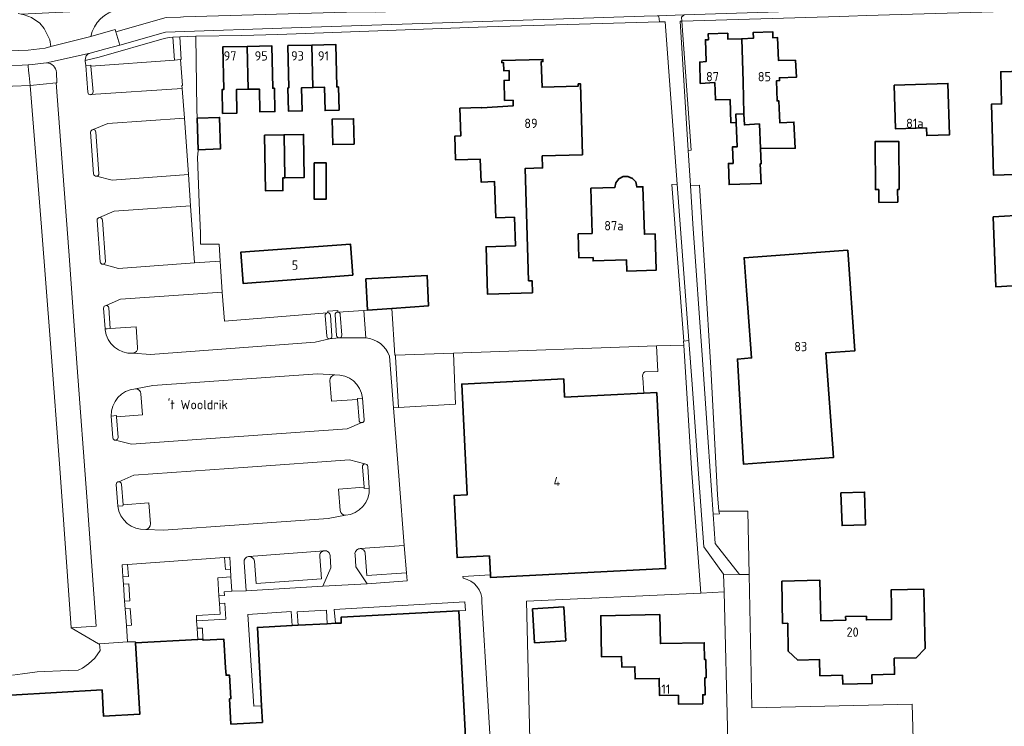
# Model space of a CAD drawing. Header units: metres. Extents: x 245598 to 248629, y 478632 to 481821.
# Tile 63 of 122: x 247032 to 247222, y 480121 to 480257. Entities that reach past the tile are written whole.
import ezdxf
from ezdxf.enums import TextEntityAlignment as Align

# ---------------------------------------------------------------- set-up
doc = ezdxf.new("R2010")
doc.units = ezdxf.units.M
for name, color, linetype, lineweight in [('B-XX-GR-GROENVOORZIENING-GV', 80, 'Continuous', 18), ('B-XX-IE-TERREINAFSCHEIDING_KUNSTMATIG_HEKWERK-G', 20, 'IE-TERREINAFSCHEIDING-KUNSTMATIG', 18), ('B-XX-OG-BEBOUWING-GV', 7, 'Continuous', 35), ('B-XX-OG-BEBOUWING-T18', 10, 'Continuous', 18), ('B-XX-OG-TERREIN_ERF-GV', 7, 'Continuous', 18), ('B-XX-OG-TERREIN_ONBEGROEID-GV', 7, 'Continuous', 18), ('B-XX-OG-TOPOGRAFIE-T18', 10, 'Continuous', 18), ('B-XX-VH-VERHARDING_GESLOTEN-GV', 252, 'Continuous', 18), ('B-XX-VH-VERHARDING_OPEN-GV', 252, 'Continuous', 18)]:
    doc.layers.add(name, color=color, linetype=linetype, lineweight=lineweight)
doc.styles.add('NLCS-ISO-M-T18', font='NLCS-ISO.ttf', dxfattribs={"height": 1.8})
doc.linetypes.add('IE-TERREINAFSCHEIDING-KUNSTMATIG', pattern='A,4,[82,NLCS.SHX,S=0.75,R=90,X=0,Y=0],4,-2', length=10)

msp = doc.modelspace()

# ---------------------------------------------------------------- linework, layer by layer
at = {"layer": 'B-XX-GR-GROENVOORZIENING-GV'}
for points in [[(247030.26, 480251), (247034.1, 480251.12), (247037.37, 480251.47), (247038.462, 480251.801), (247038.27, 480253.07), (247037.19, 480255.27), (247036.31, 480256.27), (247034.71, 480257.39), (247033.34, 480257.92), (247032.765, 480258.055), (247032.19, 480258.19)], [(247046.157, 480253.757), (247050.856, 480255.11), (247051.005, 480254.637), (247060.719, 480257.401), (247063.423, 480257.476)], [(247024.194, 480243.887), (247034.489, 480244.299), (247034.281, 480246.232), (247034.175, 480247.213), (247034.082, 480248.075), (247034.058, 480248.301), (247032.934, 480248.24), (247022.53, 480248.17), (247000, 480247.479), (246994.83, 480247.32), (246965.97, 480246.4), (246946.09, 480245.86), (246944.419, 480245.809), (246942.635, 480243.836), (246944.76, 480243.09), (246945.09, 480243.635)], [(247037.618, 480248.651), (247034.835, 480248.344), (247034.058, 480248.301), (247034.082, 480248.075), (247034.175, 480247.213), (247034.281, 480246.232), (247034.489, 480244.299), (247039.503, 480244.803)], [(247039.503, 480244.803), (247039.637, 480244.816), (247039.517, 480246.801)], [(247031.04, 480130.68), (247033.01, 480130.98), (247035.81, 480131.36), (247041.79, 480131.57), (247043.7, 480131.68), (247044.58, 480132.04), (247045.72, 480132.87), (247046.96, 480133.94), (247047.96, 480135.48), (247047.819, 480136.762), (247047.665, 480136.751), (247042.39, 480139.807), (247040.276, 480169.657), (247038.403, 480194.608), (247036.689, 480217.019), (247034.489, 480244.299), (247024.194, 480243.887)], [(247104.907, 480192.361), (247104.771, 480192.356), (247104.196, 480201.355), (247099.49, 480201.03), (247098.777, 480200.921), (247099.195, 480195.672)], [(247055.192, 480193.796), (247054.894, 480197.82), (247049.914, 480197.484), (247049.308, 480197.438), (247048.907, 480197.407), (247048.92, 480197.202)], [(247166.239, 479930.991), (247165.814, 479938.657), (247164.807, 479957.016), (247157.96, 479956.403), (247136.716, 479954.501), (247121.171, 479953.11), (247120.789, 479962.997), (247119.202, 479985.76), (247115.06, 480045.292), (247117.582, 480045.436), (247117.087, 480055.001), (247132.187, 480055.938), (247131.117, 480095.625), (247130.548, 480095.614), (247130.446, 480101.013), (247131.149, 480101.026), (247130.884, 480112.997), (247130.141, 480144.941), (247163.73, 480146.488), (247161.973, 480170.533), (247160.472, 480194.299), (247155.206, 480194.116), (247155.468, 480189.177), (247152.982, 480189.158)], [(247103.73, 480192.147), (247104.518, 480182.209), (247105.45, 480182.261), (247104.925, 480192.027), (247104.907, 480192.361)], [(247092.267, 480187.442), (247092.571, 480183.453), (247097.557, 480183.792), (247097.556, 480184), (247098.553, 480184.067)], [(247152.552, 480187.952), (247152.775, 480185.012), (247155.237, 480185.136), (247156.938, 480151.22), (247123.199, 480149.526), (247123.173, 480150.038), (247117.889, 480149.72), (247117.927, 480149.352)], [(247050.111, 480180.618), (247051.106, 480180.694), (247051.124, 480180.481), (247056.123, 480180.834), (247055.826, 480184.923)], [(247099.848, 480166.745), (247098.847, 480166.673), (247098.83, 480166.892), (247093.92, 480166.54), (247094.226, 480162.412)], [(247052.371, 480163.533), (247052.366, 480163.315), (247051.38, 480163.243)], [(247057.67, 480159.871), (247057.364, 480163.915), (247052.371, 480163.533)], [(247091.216, 480154.661), (247091.188, 480154.659), (247091.165, 480154.657)], [(247098.091, 480155.068), (247097.942, 480155.058)], [(247075.694, 480152.434), (247076.122, 480146.969), (247090.918, 480147.819), (247092.455, 480151.405), (247092.283, 480153.75)], [(247076.642, 480153.553), (247076.577, 480153.548)], [(247090.29, 480153.568), (247090.633, 480149.262), (247078.021, 480148.348), (247077.683, 480152.655)], [(247097.09, 480153.929), (247097.267, 480151.596), (247099.4, 480148.296), (247107.157, 480148.858), (247106.996, 480150.432), (247099.397, 480149.88), (247099.065, 480154.178)], [(247121.565, 480144.829), (247123.735, 480108.85), (247115.74, 480108.478), (247116.987, 480087.054), (247110.027, 480080.215), (247091.516, 480079.323), (247090.385, 480093.678), (247088.687, 480093.589), (247088.825, 480090.973), (247086.308, 480090.84), (247088.136, 480056.185), (247093.537, 480056.325), (247096.629, 480052.542), (247110.313, 480053.502), (247114.737, 479994.49)]]:
    msp.add_lwpolyline(points, dxfattribs=at)
for points in [[(247051.498, 480258.909, 0.3105716), (247046.157, 480253.757)], [(247039.517, 480246.801, 0.4030598), (247037.618, 480248.651)], [(247048.92, 480197.202, 0.3957945), (247054.268, 480192.719)], [(247099.195, 480195.672, -0.2970224), (247103.73, 480192.147)], [(247054.268, 480192.719, 0.4063287), (247055.192, 480193.796)], [(247152.982, 480189.158, 0.3828941), (247152.552, 480187.952)], [(247093.19, 480188.524, 0.4114547), (247092.267, 480187.442)], [(247098.553, 480184.067, 0.4059086), (247093.19, 480188.524)], [(247054.747, 480185.859, 0.3986142), (247050.111, 480180.618)], [(247055.826, 480184.923, 0.4044372), (247054.747, 480185.859)], [(247095.25, 480161.489, 0.4020799), (247099.848, 480166.745)], [(247051.38, 480163.243, 0.4001394), (247056.746, 480158.78)], [(247094.226, 480162.412, 0.3918696), (247095.25, 480161.489)], [(247056.746, 480158.78, 0.4034584), (247057.67, 480159.871)], [(247091.165, 480154.657, 0.4179964), (247090.29, 480153.568)], [(247092.283, 480153.75, 0.4206421), (247091.216, 480154.661)], [(247097.942, 480155.058, 0.4144511), (247097.09, 480153.929)], [(247099.065, 480154.178, 0.384019), (247098.091, 480155.068)], [(247076.577, 480153.548, 0.3980423), (247075.694, 480152.434)], [(247077.683, 480152.655, 0.3966832), (247076.642, 480153.553)], [(247117.927, 480149.352, -0.3777025), (247121.565, 480144.829)]]:
    msp.add_lwpolyline(points, format="xyb", dxfattribs=at)
for points in [[(247161.327, 480231.78), (247161.883, 480231.814), (247160.107, 480256.669), (247159.736, 480256.656)], [(247046.198, 480248.002), (247062.274, 480249.184), (247061.968, 480253.635), (247061.292, 480253.523), (247060.323, 480253.318), (247047.754, 480249.768), (247045.091, 480249.123), (247045.083, 480249.009), (247045.174, 480248.113), (247046.168, 480248.178)], [(247063.442, 480249.274), (247063.824, 480244.291), (247063.693, 480244.276), (247063.741, 480243.745), (247064.202, 480238.003), (247065.008, 480227.125), (247065.397, 480221.112), (247066.153, 480210.143), (247071.084, 480210.467), (247070.908, 480213.739), (247067.3, 480213.73), (247067.298, 480214.107), (247067.29, 480215.83), (247067.3, 480215.83), (247067.072, 480221.694), (247066.73, 480230.49), (247066.826, 480231.729), (247066.84, 480231.91), (247066.83, 480231.91), (247066.64, 480237.97), (247066.673, 480237.971), (247066.63, 480239.725), (247066.404, 480253.818), (247063.294, 480253.686), (247063.597, 480249.298)], [(247160.442, 480195.036), (247161.436, 480195.148), (247159.202, 480225.262), (247158.182, 480225.19)], [(247166.14, 480161.738), (247167.319, 480161.803), (247167.236, 480162.27), (247166.978, 480165.448), (247165.648, 480189.914), (247163.522, 480225.096), (247161.758, 480225.047), (247162.23, 480217.666), (247164.078, 480191.468), (247165.18, 480175.609)], [(247160.426, 480195.035), (247160.472, 480194.299), (247161.973, 480170.533), (247163.73, 480146.488), (247168.234, 480146.73), (247168.148, 480150.127), (247164.312, 480155.451), (247163.338, 480168.614), (247162.059, 480186.758), (247161.436, 480195.148), (247160.442, 480195.036)], [(247167.236, 480162.27), (247167.319, 480161.803), (247166.14, 480161.738), (247166.533, 480156.054), (247171.201, 480150.079), (247173.033, 480150.092), (247172.783, 480162.265)], [(247072.943, 480153.404), (247071.938, 480153.357), (247072.097, 480151.032), (247073.078, 480151.133)], [(247052.353, 480149.664), (247053.396, 480149.733), (247053.226, 480152.027), (247052.188, 480151.957)], [(247073.315, 480146.849), (247073.155, 480149.619), (247070.657, 480149.428), (247070.859, 480146.003), (247071.933, 480146.071), (247071.885, 480146.748)], [(247052.686, 480144.966), (247053.699, 480145.046), (247053.489, 480148.286), (247052.455, 480148.219)], [(247052.807, 480143.47), (247053.035, 480140.268), (247053.992, 480140.315), (247053.758, 480143.544)], [(247066.553, 480141.18), (247072.157, 480141.482), (247071.975, 480144.55), (247070.975, 480144.471), (247071.075, 480142.428), (247066.517, 480142.16)], [(247093.345, 480140.683), (247094.45, 480140.741), (247094.391, 480141.859), (247117.119, 480143.058), (247118.395, 480143.126), (247118.246, 480144.83), (247093.076, 480143.348)], [(247079.07, 480124.757), (247078.272, 480139.888), (247084.973, 480140.241), (247084.809, 480142.981), (247076.458, 480142.352), (247077.577, 480124.702)], [(247086.134, 480140.303), (247091.702, 480140.596), (247091.574, 480143.235), (247085.91, 480142.871)], [(247067.787, 480137.644), (247067.662, 480139.779), (247066.632, 480139.719), (247066.766, 480137.586)]]:
    msp.add_lwpolyline(points, close=True, dxfattribs=at)
at = {"layer": 'B-XX-IE-TERREINAFSCHEIDING_KUNSTMATIG_HEKWERK-G'}
for points in [[(247163.522, 480225.096), (247165.648, 480189.914), (247166.978, 480165.448)], [(247104.907, 480192.361), (247104.771, 480192.356), (247104.196, 480201.355)], [(247160.472, 480194.299), (247160.426, 480195.035)], [(247116.06, 480192.75), (247104.907, 480192.361)], [(247155.206, 480194.116), (247116.06, 480192.75)], [(247160.472, 480194.299), (247155.206, 480194.116)], [(247163.73, 480146.488), (247161.973, 480170.533), (247160.472, 480194.299)], [(247163.73, 480146.488), (247130.141, 480144.941), (247130.884, 480112.997)]]:
    msp.add_lwpolyline(points, dxfattribs=at)
at = {"layer": 'B-XX-OG-BEBOUWING-GV'}
for points in [[(247172.034, 480238.852), (247171.885, 480244.992), (247171.627, 480253.312), (247168.941, 480253.229), (247168.928, 480254.369), (247165.184, 480254.252), (247165.223, 480253.113), (247164.629, 480253.095), (247164.774, 480248.897), (247163.55, 480248.807), (247163.644, 480244.708), (247166.444, 480244.84), (247166.569, 480241.523), (247169.401, 480241.585), (247169.54, 480237.126), (247170.558, 480237.179), (247170.485, 480238.759)], [(247172.034, 480238.852), (247172.133, 480236.703), (247175.03, 480236.885), (247175.248, 480232.156), (247181.933, 480232.212), (247181.703, 480237.26), (247178.961, 480237.106), (247178.802, 480241.326), (247178.461, 480241.324), (247178.337, 480245.196), (247178.916, 480245.229), (247178.886, 480245.779), (247182.16, 480245.89), (247181.974, 480249.163), (247178.749, 480249.102), (247178.551, 480253.526), (247177.617, 480253.497), (247177.604, 480254.638), (247173.86, 480254.521), (247173.899, 480253.382), (247171.627, 480253.312), (247171.885, 480244.992)], [(247076.326, 480251.834), (247071.601, 480251.731), (247071.779, 480243.507), (247071.464, 480243.501), (247071.564, 480238.905), (247074.341, 480238.965), (247074.242, 480243.51), (247076.505, 480243.559)], [(247076.505, 480243.559), (247078.666, 480243.606), (247078.761, 480239.21), (247081.638, 480239.273), (247081.541, 480243.767), (247081.228, 480243.76), (247081.051, 480251.936), (247076.326, 480251.834)], [(247088.764, 480252.086), (247084.152, 480251.972), (247084.352, 480243.846), (247084.164, 480243.841), (247084.276, 480239.321), (247086.912, 480239.387), (247086.803, 480243.85), (247088.965, 480243.903)], [(247088.764, 480252.086), (247088.965, 480243.903), (247091.214, 480243.959), (247091.323, 480239.476), (247094.012, 480239.542), (247093.901, 480244.029), (247093.576, 480244.021), (247093.375, 480252.199)], [(247127.86, 480218.926), (247128.022, 480213.408), (247122.352, 480213.242), (247122.619, 480204.124), (247131.297, 480204.378), (247131.23, 480206.694), (247130.549, 480206.673), (247129.915, 480228.306), (247133.239, 480228.403), (247133.171, 480230.715), (247140.928, 480230.943), (247140.528, 480244.618), (247140.108, 480244.606), (247140.121, 480244.176), (247133.134, 480243.971), (247132.989, 480248.889), (247133.309, 480248.898), (247133.297, 480249.318), (247125.403, 480249.101), (247125.417, 480248.681), (247125.715, 480248.691), (247125.771, 480247.13), (247126.779, 480247.16), (247126.834, 480245.3), (247125.838, 480245.275), (247125.919, 480241.414), (247127.573, 480241.449), (247127.6, 480240.376), (247121.519, 480239.978), (247121.517, 480240.037), (247117.312, 480239.914), (247117.469, 480234.566), (247116.345, 480234.534), (247116.48, 480229.956), (247121.237, 480230.096), (247121.387, 480225.694), (247124.006, 480225.783), (247124.242, 480218.803)], [(247232.343, 480227.374), (247231.938, 480241.77), (247229.888, 480241.712), (247229.735, 480247.173), (247221.554, 480246.942), (247221.729, 480240.731), (247219.747, 480240.676), (247220.132, 480227.03)], [(247200.993, 480244.375), (247201.242, 480235.958), (247207.236, 480236.136), (247207.28, 480234.636), (247211.671, 480234.766), (247211.378, 480244.682)], [(247175.248, 480232.156), (247175.03, 480236.885), (247172.133, 480236.703), (247172.034, 480238.852), (247170.485, 480238.759), (247170.558, 480237.179), (247170.776, 480232.49), (247169.88, 480232.49), (247169.97, 480229.29), (247169.06, 480229.29), (247169.2, 480225.19), (247175.4, 480225.41), (247175.19, 480229.216), (247175.383, 480229.226)], [(247066.673, 480237.971), (247066.64, 480237.97), (247066.83, 480231.91), (247066.84, 480231.91), (247071.14, 480232.07), (247070.97, 480238.13)], [(247096.909, 480233.007), (247096.8, 480237.901), (247092.691, 480237.809), (247092.801, 480232.915)], [(247083.565, 480226.51), (247083.408, 480234.79), (247079.652, 480234.719), (247079.855, 480223.999), (247083.2, 480224.063), (247083.154, 480226.502)], [(247083.565, 480226.51), (247087.32, 480226.581), (247087.163, 480234.861), (247083.408, 480234.79)], [(247198.041, 480224.26), (247198.072, 480221.778), (247201.7, 480221.823), (247201.67, 480224.284), (247201.964, 480224.286), (247201.903, 480233.532), (247197.323, 480233.502), (247197.384, 480224.256)], [(247089.21, 480229.395), (247089.24, 480222.388), (247091.552, 480222.398), (247091.521, 480229.405)], [(247142.827, 480215.772), (247140.118, 480215.692), (247140.254, 480211.064), (247142.963, 480211.144), (247142.982, 480210.494), (247149.449, 480210.683), (247149.512, 480208.524), (247155.12, 480208.689), (247154.914, 480215.695), (247152.865, 480215.635), (247152.597, 480224.792), (247151.398, 480224.756), (247151.2, 480225.711), (247150.58, 480226.363), (247149.708, 480226.788), (247148.768, 480226.76), (247147.916, 480226.304), (247147.353, 480225.538), (247147.189, 480224.643), (247142.571, 480224.508)], [(247220.09, 480219), (247220.59, 480205.53), (247227.06, 480205.88), (247226.97, 480208.48), (247229.29, 480208.61), (247229.08, 480214.23), (247226.69, 480214.18), (247226.6, 480219.36)], [(247096.645, 480207.726), (247096.203, 480213.737), (247075.07, 480212.181), (247075.512, 480206.169)], [(247172.82, 480201.478), (247173.52, 480191.797), (247170.786, 480191.596), (247171.988, 480171.33), (247189.301, 480172.604), (247187.84, 480192.781), (247193.456, 480193.188), (247192.055, 480212.562), (247172.094, 480211.118), (247172.549, 480204.826)], [(247104.196, 480201.355), (247111.23, 480201.84), (247110.99, 480207.69), (247099.18, 480207.02), (247099.49, 480201.03)], [(247137.489, 480184.245), (247137.312, 480187.771), (247117.656, 480186.785), (247118.726, 480165.452), (247116.179, 480165.324), (247116.779, 480153.359), (247122.991, 480153.671), (247123.173, 480150.038), (247123.199, 480149.526), (247156.938, 480151.22), (247155.237, 480185.136), (247152.775, 480185.012)], [(247190.759, 480165.823), (247190.979, 480159.519), (247195.517, 480159.678), (247195.297, 480165.981)], [(247179.347, 480148.823), (247179.506, 480140.675), (247180.506, 480140.694), (247180.611, 480135.325), (247182.415, 480133.6), (247186.644, 480133.683), (247186.705, 480130.584), (247191.054, 480130.669), (247191.087, 480128.969), (247196.764, 480129.08), (247196.731, 480130.78), (247201.08, 480130.865), (247201.019, 480133.964), (247205.249, 480134.047), (247206.984, 480135.851), (247206.821, 480144.179), (247206.761, 480147.245), (247200.412, 480147.121), (247200.472, 480144.055), (247200.523, 480141.446), (247195.664, 480141.351), (247195.65, 480142.051), (247191.661, 480141.973), (247191.675, 480141.263), (247186.868, 480141.169), (247186.715, 480148.967)], [(247131.32, 480143.466), (247131.715, 480136.946), (247137.72, 480137.311), (247137.325, 480143.83)], [(247164.158, 480125.18), (247164.123, 480126.929), (247164.602, 480126.939), (247164.537, 480130.189), (247164.756, 480130.193), (247164.685, 480133.692), (247164.466, 480133.688), (247164.4, 480136.937), (247155.951, 480136.766), (247155.838, 480142.365), (247144.47, 480142.135), (247144.631, 480134.216), (247148.45, 480134.294), (247148.491, 480132.264), (247151.031, 480132.315), (247151.078, 480129.966), (247155.727, 480130.06), (247155.794, 480126.761), (247159.433, 480126.834), (247159.469, 480125.085)]]:
    msp.add_lwpolyline(points, close=True, dxfattribs=at)
msp.add_lwpolyline([(247118.787, 480111.452), (247117.119, 480143.058), (247094.391, 480141.859), (247094.45, 480140.741), (247093.345, 480140.683), (247091.702, 480140.596), (247086.134, 480140.303), (247084.973, 480140.241), (247078.272, 480139.888), (247079.07, 480124.757), (247079.237, 480121.593), (247073.165, 480121.273), (247072.907, 480126.166), (247073.168, 480126.182), (247072.882, 480130.726), (247072.223, 480130.685), (247072.133, 480132.112), (247071.783, 480137.662), (247067.802, 480137.411), (247067.787, 480137.644), (247066.766, 480137.586), (247054.806, 480136.91), (247055.583, 480123.16), (247048.623, 480122.767), (247048.336, 480127.843), (247030.717, 480126.846)], dxfattribs=at)
at = {"layer": 'B-XX-OG-TERREIN_ERF-GV'}
msp.add_lwpolyline([(247233.46, 480258.9), (247195.68, 480257.77), (247192.26, 480257.67), (247190.56, 480257.61), (247160.107, 480256.669), (247161.883, 480231.814), (247161.327, 480231.78), (247161.758, 480225.047), (247163.522, 480225.096), (247165.648, 480189.914), (247166.978, 480165.448), (247167.236, 480162.27), (247172.783, 480162.265), (247173.033, 480150.092), (247173.565, 480124.374), (247204.489, 480125.115), (247204.657, 480118.353), (247190.726, 480118.086), (247191.352, 480090.035), (247191.907, 480064.121), (247192.437, 480039.646), (247192.958, 480016.815)], dxfattribs=at)
for points in [[(247093.775, 480200.655), (247098.777, 480200.921), (247099.49, 480201.03), (247099.18, 480207.02), (247110.99, 480207.69), (247111.23, 480201.84), (247104.196, 480201.355), (247104.771, 480192.356), (247104.907, 480192.361), (247116.06, 480192.75), (247155.206, 480194.116), (247160.472, 480194.299), (247160.426, 480195.035), (247160.442, 480195.036), (247158.182, 480225.19), (247159.202, 480225.262), (247156.878, 480256.584), (247155.81, 480256.58), (247122.59, 480255.62), (247082.24, 480254.14), (247075.253, 480253.94), (247066.468, 480253.821), (247066.404, 480253.818), (247066.63, 480239.725), (247066.673, 480237.971), (247070.97, 480238.13), (247071.14, 480232.07), (247066.84, 480231.91), (247066.826, 480231.729), (247066.73, 480230.49), (247067.072, 480221.694), (247067.3, 480215.83), (247067.29, 480215.83), (247067.298, 480214.107), (247067.3, 480213.73), (247070.908, 480213.739), (247071.084, 480210.467), (247071.473, 480204.455), (247071.902, 480198.921), (247091.753, 480200.524), (247091.832, 480200.53), (247091.842, 480200.813), (247093.758, 480200.958)], [(247170.558, 480237.179), (247169.54, 480237.126), (247169.401, 480241.585), (247166.569, 480241.523), (247166.444, 480244.84), (247163.644, 480244.708), (247163.55, 480248.807), (247164.774, 480248.897), (247164.629, 480253.095), (247165.223, 480253.113), (247165.184, 480254.252), (247168.928, 480254.369), (247168.941, 480253.229), (247171.627, 480253.312), (247173.899, 480253.382), (247173.86, 480254.521), (247177.604, 480254.638), (247177.617, 480253.497), (247178.551, 480253.526), (247178.749, 480249.102), (247181.974, 480249.163), (247182.16, 480245.89), (247178.886, 480245.779), (247178.916, 480245.229), (247178.337, 480245.196), (247178.461, 480241.324), (247178.802, 480241.326), (247178.961, 480237.106), (247181.703, 480237.26), (247181.933, 480232.212), (247175.248, 480232.156), (247175.383, 480229.226), (247175.19, 480229.216), (247175.4, 480225.41), (247169.2, 480225.19), (247169.06, 480229.29), (247169.97, 480229.29), (247169.88, 480232.49), (247170.776, 480232.49)], [(247076.505, 480243.559), (247074.242, 480243.51), (247074.341, 480238.965), (247071.564, 480238.905), (247071.464, 480243.501), (247071.779, 480243.507), (247071.601, 480251.731), (247076.326, 480251.834), (247081.051, 480251.936), (247081.228, 480243.76), (247081.541, 480243.767), (247081.638, 480239.273), (247078.761, 480239.21), (247078.666, 480243.606)], [(247088.965, 480243.903), (247086.803, 480243.85), (247086.912, 480239.387), (247084.276, 480239.321), (247084.164, 480243.841), (247084.352, 480243.846), (247084.152, 480251.972), (247088.764, 480252.086), (247093.375, 480252.199), (247093.576, 480244.021), (247093.901, 480244.029), (247094.012, 480239.542), (247091.323, 480239.476), (247091.214, 480243.959)], [(247140.528, 480244.618), (247140.928, 480230.943), (247133.171, 480230.715), (247133.239, 480228.403), (247129.915, 480228.306), (247130.549, 480206.673), (247131.23, 480206.694), (247131.297, 480204.378), (247122.619, 480204.124), (247122.352, 480213.242), (247128.022, 480213.408), (247127.86, 480218.926), (247124.242, 480218.803), (247124.006, 480225.783), (247121.387, 480225.694), (247121.237, 480230.096), (247116.48, 480229.956), (247116.345, 480234.534), (247117.469, 480234.566), (247117.312, 480239.914), (247121.517, 480240.037), (247121.519, 480239.978), (247127.6, 480240.376), (247127.573, 480241.449), (247125.919, 480241.414), (247125.838, 480245.275), (247126.834, 480245.3), (247126.779, 480247.16), (247125.771, 480247.13), (247125.715, 480248.691), (247125.417, 480248.681), (247125.403, 480249.101), (247133.297, 480249.318), (247133.309, 480248.898), (247132.989, 480248.889), (247133.134, 480243.971), (247140.121, 480244.176), (247140.108, 480244.606)], [(247232.343, 480227.374), (247220.132, 480227.03), (247219.747, 480240.676), (247221.729, 480240.731), (247221.554, 480246.942), (247229.735, 480247.173), (247229.888, 480241.712), (247231.938, 480241.77)], [(247200.993, 480244.375), (247211.378, 480244.682), (247211.671, 480234.766), (247207.28, 480234.636), (247207.236, 480236.136), (247201.242, 480235.958)], [(247096.909, 480233.007), (247092.801, 480232.915), (247092.691, 480237.809), (247096.8, 480237.901)], [(247087.32, 480226.581), (247083.565, 480226.51), (247083.154, 480226.502), (247083.2, 480224.063), (247079.855, 480223.999), (247079.652, 480234.719), (247083.408, 480234.79), (247087.163, 480234.861)], [(247201.67, 480224.284), (247201.7, 480221.823), (247198.072, 480221.778), (247198.041, 480224.26), (247197.384, 480224.256), (247197.323, 480233.502), (247201.903, 480233.532), (247201.964, 480224.286)], [(247089.21, 480229.395), (247091.521, 480229.405), (247091.552, 480222.398), (247089.24, 480222.388)], [(247142.827, 480215.772), (247142.571, 480224.508), (247147.189, 480224.643), (247147.353, 480225.538), (247147.916, 480226.304), (247148.768, 480226.76), (247149.708, 480226.788), (247150.58, 480226.363), (247151.2, 480225.711), (247151.398, 480224.756), (247152.597, 480224.792), (247152.865, 480215.635), (247154.914, 480215.695), (247155.12, 480208.689), (247149.512, 480208.524), (247149.449, 480210.683), (247142.982, 480210.494), (247142.963, 480211.144), (247140.254, 480211.064), (247140.118, 480215.692)], [(247220.09, 480219), (247226.6, 480219.36), (247226.69, 480214.18), (247229.08, 480214.23), (247229.29, 480208.61), (247226.97, 480208.48), (247227.06, 480205.88), (247220.59, 480205.53)], [(247096.645, 480207.726), (247075.512, 480206.169), (247075.07, 480212.181), (247096.203, 480213.737)], [(247173.52, 480191.797), (247172.82, 480201.478), (247172.549, 480204.826), (247172.094, 480211.118), (247192.055, 480212.562), (247193.456, 480193.188), (247187.84, 480192.781), (247189.301, 480172.604), (247171.988, 480171.33), (247170.786, 480191.596)], [(247190.759, 480165.823), (247195.297, 480165.981), (247195.517, 480159.678), (247190.979, 480159.519)], [(247180.611, 480135.325), (247180.506, 480140.694), (247179.506, 480140.675), (247179.347, 480148.823), (247186.715, 480148.967), (247186.868, 480141.169), (247191.675, 480141.263), (247191.661, 480141.973), (247195.65, 480142.051), (247195.664, 480141.351), (247200.523, 480141.446), (247200.472, 480144.055), (247200.412, 480147.121), (247206.761, 480147.245), (247206.821, 480144.179), (247206.984, 480135.851), (247205.249, 480134.047), (247201.019, 480133.964), (247201.08, 480130.865), (247196.731, 480130.78), (247196.764, 480129.08), (247191.087, 480128.969), (247191.054, 480130.669), (247186.705, 480130.584), (247186.644, 480133.683), (247182.415, 480133.6)], [(247119.202, 479985.76), (247167.647, 479986.543), (247171.967, 479986.864), (247171.959, 479987.196), (247171.562, 480003.956), (247171.487, 480007.145), (247171.464, 480008.107), (247170.699, 480040.205), (247170.145, 480065.562), (247169.526, 480093.15), (247168.962, 480118.008), (247168.234, 480146.73), (247163.73, 480146.488), (247130.141, 480144.941), (247130.884, 480112.997), (247134.386, 480113.05), (247134.775, 480095.684), (247133.585, 480095.671), (247131.117, 480095.625), (247132.187, 480055.938), (247117.087, 480055.001), (247117.582, 480045.436), (247115.06, 480045.292)], [(247131.32, 480143.466), (247137.325, 480143.83), (247137.72, 480137.311), (247131.715, 480136.946)], [(247164.158, 480125.18), (247159.469, 480125.085), (247159.433, 480126.834), (247155.794, 480126.761), (247155.727, 480130.06), (247151.078, 480129.966), (247151.031, 480132.315), (247148.491, 480132.264), (247148.45, 480134.294), (247144.631, 480134.216), (247144.47, 480142.135), (247155.838, 480142.365), (247155.951, 480136.766), (247164.4, 480136.937), (247164.466, 480133.688), (247164.685, 480133.692), (247164.756, 480130.193), (247164.537, 480130.189), (247164.602, 480126.939), (247164.123, 480126.929)]]:
    msp.add_lwpolyline(points, close=True, dxfattribs=at)
at = {"layer": 'B-XX-OG-TERREIN_ONBEGROEID-GV'}
msp.add_lwpolyline([(247116.06, 480192.75), (247104.907, 480192.361), (247104.925, 480192.027), (247105.45, 480182.261), (247116.459, 480182.876)], close=True, dxfattribs=at)
at = {"layer": 'B-XX-VH-VERHARDING_GESLOTEN-GV'}
for points in [[(247022.53, 480248.17), (247032.934, 480248.24), (247034.058, 480248.301), (247034.835, 480248.344), (247037.618, 480248.651), (247046.027, 480250.515), (247049.052, 480251.349), (247051.756, 480252.088), (247051.005, 480254.637), (247050.856, 480255.11), (247046.157, 480253.757), (247038.462, 480251.801), (247037.37, 480251.47), (247034.1, 480251.12), (247030.26, 480251)], [(247046.027, 480250.515), (247037.618, 480248.651)], [(247045.585, 480243.017), (247045.174, 480248.113), (247045.083, 480249.009), (247045.091, 480249.123)], [(247046.124, 480242.527), (247063.741, 480243.745), (247063.693, 480244.276), (247063.824, 480244.291), (247063.442, 480249.274), (247062.274, 480249.184), (247046.198, 480248.002), (247046.606, 480243.061)], [(247039.517, 480246.801), (247039.637, 480244.816), (247039.503, 480244.803), (247041.897, 480212.405), (247043.541, 480189.975), (247045.38, 480165.032), (247047.19, 480140.14), (247042.39, 480139.807), (247047.665, 480136.751), (247047.819, 480136.762), (247053.266, 480137.144), (247053.035, 480140.268), (247052.807, 480143.47), (247052.686, 480144.966), (247052.455, 480148.219), (247052.353, 480149.664), (247052.188, 480151.957), (247053.226, 480152.027), (247071.938, 480153.357), (247072.943, 480153.404), (247073.078, 480151.133), (247073.155, 480149.619), (247073.315, 480146.849), (247076.122, 480146.969), (247075.694, 480152.434)], [(247063.741, 480243.745), (247046.124, 480242.527), (247046.108, 480242.526)], [(247046.618, 480235.806), (247049.455, 480236.995), (247064.202, 480238.003), (247063.741, 480243.745)], [(247047.242, 480226.807), (247050.257, 480226.027), (247065.008, 480227.125), (247064.202, 480238.003), (247049.455, 480236.995), (247046.618, 480235.806)], [(247046.7, 480227.303), (247046.134, 480235.282)], [(247047.142, 480235.327), (247047.724, 480227.329)], [(247047.843, 480218.853), (247050.684, 480220.059), (247065.397, 480221.112), (247065.008, 480227.125), (247050.257, 480226.027), (247047.242, 480226.807)], [(247048.499, 480209.859), (247051.502, 480209.054), (247066.153, 480210.143), (247065.397, 480221.112), (247050.684, 480220.059), (247047.843, 480218.853)], [(247047.963, 480210.332), (247047.377, 480218.314)], [(247048.386, 480218.379), (247048.982, 480210.387)], [(247049.096, 480201.928), (247051.899, 480203.119), (247071.473, 480204.455), (247071.084, 480210.467), (247066.153, 480210.143), (247051.502, 480209.054), (247048.499, 480209.859)], [(247091.753, 480200.524), (247071.902, 480198.921), (247071.473, 480204.455), (247051.899, 480203.119), (247049.096, 480201.928)], [(247048.92, 480197.202), (247048.907, 480197.407), (247048.62, 480201.393)], [(247049.631, 480201.452), (247049.914, 480197.484), (247054.894, 480197.82), (247055.192, 480193.796)], [(247093.775, 480200.655), (247093.758, 480200.958), (247091.842, 480200.813), (247091.832, 480200.53)], [(247098.777, 480200.921), (247093.775, 480200.655)], [(247094.08, 480195.654), (247099.195, 480195.672), (247098.777, 480200.921)], [(247091.634, 480195.981), (247091.326, 480199.984)], [(247092.341, 480200.059), (247092.636, 480196.062)], [(247093.537, 480196.14), (247093.235, 480200.127)], [(247094.247, 480200.165), (247094.526, 480196.176)], [(247099.195, 480195.672), (247094.08, 480195.654), (247094.051, 480195.652), (247092.188, 480195.52), (247092.168, 480195.519), (247089.391, 480194.836), (247057.657, 480192.493), (247054.268, 480192.719)], [(247054.268, 480192.719), (247057.657, 480192.493), (247089.391, 480194.836), (247092.168, 480195.519)], [(247092.188, 480195.52), (247094.051, 480195.652)], [(247097.942, 480155.058), (247098.091, 480155.068), (247106.591, 480155.649), (247105.626, 480168.243), (247104.518, 480182.209), (247103.73, 480192.147)], [(247054.747, 480185.859), (247058.094, 480186.472), (247089.848, 480188.757), (247093.19, 480188.524)], [(247093.19, 480188.524), (247089.848, 480188.757), (247058.094, 480186.472), (247054.747, 480185.859)], [(247097.864, 480179.816), (247097.557, 480183.792), (247092.571, 480183.453), (247092.267, 480187.442)], [(247055.826, 480184.923), (247056.123, 480180.834), (247051.124, 480180.481)], [(247098.553, 480184.067), (247098.877, 480179.868)], [(247050.401, 480176.438), (247050.111, 480180.618)], [(247098.394, 480179.34), (247095.596, 480178.16), (247071.065, 480176.407), (247054.007, 480175.177), (247050.943, 480175.975)], [(247050.943, 480175.975), (247054.007, 480175.177), (247071.065, 480176.407), (247095.596, 480178.16), (247098.394, 480179.34)], [(247051.124, 480180.481), (247051.411, 480176.51)], [(247051.553, 480167.972), (247054.437, 480169.197), (247076.439, 480170.784), (247096.037, 480172.202), (247099.003, 480171.388)], [(247099.003, 480171.388), (247096.037, 480172.202), (247076.439, 480170.784), (247054.437, 480169.197), (247051.553, 480167.972)], [(247094.226, 480162.412), (247093.92, 480166.54), (247098.83, 480166.892), (247098.536, 480170.847)], [(247099.532, 480170.919), (247099.848, 480166.745)], [(247051.38, 480163.243), (247051.074, 480167.438)], [(247052.087, 480167.499), (247052.371, 480163.533)], [(247052.371, 480163.533), (247057.364, 480163.915), (247057.67, 480159.871)], [(247095.25, 480161.489), (247091.892, 480160.905), (247074.766, 480159.674), (247060.155, 480158.606), (247056.746, 480158.78)], [(247056.746, 480158.78), (247060.155, 480158.606), (247074.766, 480159.674), (247091.892, 480160.905), (247095.25, 480161.489)], [(247076.577, 480153.548), (247076.642, 480153.553), (247091.165, 480154.657)], [(247091.165, 480154.657), (247076.642, 480153.553)], [(247091.165, 480154.657), (247091.188, 480154.659), (247091.216, 480154.661)], [(247099.065, 480154.178), (247099.397, 480149.88), (247106.996, 480150.432), (247106.591, 480155.649), (247098.091, 480155.068)], [(247077.683, 480152.655), (247078.021, 480148.348), (247090.633, 480149.262), (247090.29, 480153.568)], [(247092.283, 480153.75), (247092.455, 480151.405), (247090.918, 480147.819), (247099.4, 480148.296), (247097.267, 480151.596), (247097.09, 480153.929)]]:
    msp.add_lwpolyline(points, dxfattribs=at)
for points in [[(247045.091, 480249.123, -0.3779768), (247046.027, 480250.515)], [(247037.618, 480248.651, -0.4030598), (247039.517, 480246.801)], [(247046.108, 480242.526, -0.4496921), (247045.585, 480243.017)], [(247046.606, 480243.061, -0.3951748), (247046.124, 480242.527)], [(247046.134, 480235.282, -0.4206027), (247046.618, 480235.806)], [(247046.618, 480235.806, -0.4257158), (247047.142, 480235.327)], [(247047.242, 480226.807, -0.3949832), (247046.7, 480227.303)], [(247047.724, 480227.329, -0.4322992), (247047.242, 480226.807)], [(247047.377, 480218.314, -0.4228949), (247047.843, 480218.853)], [(247047.843, 480218.853, -0.4198643), (247048.386, 480218.379)], [(247048.499, 480209.859, -0.4171661), (247047.963, 480210.332)], [(247048.982, 480210.387, -0.4026108), (247048.499, 480209.859)], [(247048.62, 480201.393, -0.3926709), (247049.096, 480201.928)], [(247049.096, 480201.928, -0.4302449), (247049.631, 480201.452)], [(247091.326, 480199.984, -0.389174), (247091.753, 480200.524)], [(247091.832, 480200.53, -0.3898433), (247092.341, 480200.059)], [(247093.235, 480200.127, -0.4494242), (247093.775, 480200.655)], [(247093.775, 480200.655, -0.3513451), (247094.247, 480200.165)], [(247054.268, 480192.719, -0.3957945), (247048.92, 480197.202)], [(247092.168, 480195.519, -0.4036826), (247091.634, 480195.981)], [(247092.636, 480196.062, -0.4158686), (247092.188, 480195.52)], [(247094.051, 480195.652, -0.4213578), (247093.537, 480196.14)], [(247094.526, 480196.176, -0.4031692), (247094.08, 480195.654)], [(247103.73, 480192.147, 0.2970224), (247099.195, 480195.672)], [(247055.192, 480193.796, -0.4063287), (247054.268, 480192.719)], [(247092.267, 480187.442, -0.4114547), (247093.19, 480188.524)], [(247093.19, 480188.524, -0.4059086), (247098.553, 480184.067)], [(247050.111, 480180.618, -0.3986142), (247054.747, 480185.859)], [(247054.747, 480185.859, -0.4044372), (247055.826, 480184.923)], [(247098.394, 480179.34, -0.4194486), (247097.864, 480179.816)], [(247098.877, 480179.868, -0.4420974), (247098.394, 480179.34)], [(247050.943, 480175.975, -0.4149426), (247050.401, 480176.438)], [(247051.411, 480176.51, -0.4437541), (247050.943, 480175.975)], [(247098.536, 480170.847, -0.4563659), (247099.003, 480171.388)], [(247099.003, 480171.388, -0.436861), (247099.532, 480170.919)], [(247051.074, 480167.438, -0.4036873), (247051.553, 480167.972)], [(247051.553, 480167.972, -0.4080306), (247052.087, 480167.499)], [(247099.848, 480166.745, -0.4020799), (247095.25, 480161.489)], [(247056.746, 480158.78, -0.4001394), (247051.38, 480163.243)], [(247095.25, 480161.489, -0.3918696), (247094.226, 480162.412)], [(247057.67, 480159.871, -0.4034584), (247056.746, 480158.78)], [(247090.29, 480153.568, -0.4179964), (247091.165, 480154.657)], [(247091.216, 480154.661, -0.4206421), (247092.283, 480153.75)], [(247097.09, 480153.929, -0.4144511), (247097.942, 480155.058)], [(247098.091, 480155.068, -0.384019), (247099.065, 480154.178)], [(247075.694, 480152.434, -0.3980423), (247076.577, 480153.548)], [(247076.642, 480153.553, -0.3966832), (247077.683, 480152.655)]]:
    msp.add_lwpolyline(points, format="xyb", dxfattribs=at)
for points in [[(247039.503, 480244.803), (247034.489, 480244.299), (247036.689, 480217.019), (247038.403, 480194.608), (247040.276, 480169.657), (247042.39, 480139.807), (247047.19, 480140.14), (247045.38, 480165.032), (247043.541, 480189.975), (247041.897, 480212.405)], [(247053.226, 480152.027), (247053.396, 480149.733), (247052.353, 480149.664), (247052.455, 480148.219), (247053.489, 480148.286), (247053.699, 480145.046), (247052.686, 480144.966), (247052.807, 480143.47), (247053.758, 480143.544), (247053.992, 480140.315), (247053.035, 480140.268), (247053.266, 480137.144), (247054.793, 480137.146), (247054.806, 480136.91), (247066.766, 480137.586), (247066.632, 480139.719), (247066.553, 480141.18), (247066.517, 480142.16), (247071.075, 480142.428), (247070.975, 480144.471), (247070.859, 480146.003), (247070.657, 480149.428), (247073.155, 480149.619), (247073.078, 480151.133), (247072.097, 480151.032), (247071.938, 480153.357)]]:
    msp.add_lwpolyline(points, close=True, dxfattribs=at)
at = {"layer": 'B-XX-VH-VERHARDING_OPEN-GV'}
for points in [[(247154.851, 480260.817), (247154.876, 480259.946), (247108.667, 480258.676), (247101.064, 480258.451), (247097.72, 480258.47), (247064.04, 480257.493), (247063.423, 480257.476), (247060.719, 480257.401), (247051.005, 480254.637), (247051.756, 480252.088), (247060.59, 480254.54), (247086.69, 480255.48), (247152.82, 480257.64), (247155.31, 480257.74), (247160.53, 480257.9), (247231.28, 480260.18)], [(247279.171, 480249.913), (247277.58, 480250.047), (247275.29, 480250.41), (247271.59, 480252.29), (247269.29, 480254.5), (247267.4, 480256.5), (247265.78, 480257.92), (247263.61, 480259.21), (247261.78, 480259.96), (247260.24, 480260.23), (247257.4, 480260.33), (247231.28, 480260.18), (247160.53, 480257.9), (247160.03, 480257.43), (247160.107, 480256.669), (247190.56, 480257.61)], [(247051.498, 480258.909), (247032.765, 480258.055), (247033.34, 480257.92), (247034.71, 480257.39), (247036.31, 480256.27), (247037.19, 480255.27), (247038.27, 480253.07), (247038.462, 480251.801), (247046.157, 480253.757)], [(247045.091, 480249.123), (247047.754, 480249.768), (247060.323, 480253.318), (247061.292, 480253.523), (247061.968, 480253.635), (247063.294, 480253.686), (247066.404, 480253.818), (247066.468, 480253.821), (247075.253, 480253.94), (247082.24, 480254.14), (247122.59, 480255.62), (247155.81, 480256.58), (247155.68, 480257.57), (247155.31, 480257.74), (247152.82, 480257.64), (247086.69, 480255.48), (247060.59, 480254.54), (247051.756, 480252.088), (247049.052, 480251.349), (247046.027, 480250.515)], [(247046.606, 480243.061), (247046.198, 480248.002), (247046.168, 480248.178), (247045.174, 480248.113), (247045.585, 480243.017)], [(247046.108, 480242.526), (247046.124, 480242.527)], [(247046.134, 480235.282), (247046.7, 480227.303)], [(247047.724, 480227.329), (247047.142, 480235.327)], [(247047.377, 480218.314), (247047.963, 480210.332)], [(247048.982, 480210.387), (247048.386, 480218.379)], [(247048.62, 480201.393), (247048.907, 480197.407)], [(247048.907, 480197.407), (247049.308, 480197.438), (247049.914, 480197.484), (247049.631, 480201.452)], [(247091.832, 480200.53), (247091.753, 480200.524)], [(247091.326, 480199.984), (247091.634, 480195.981)], [(247092.636, 480196.062), (247092.341, 480200.059)], [(247093.235, 480200.127), (247093.537, 480196.14)], [(247094.526, 480196.176), (247094.247, 480200.165)], [(247092.168, 480195.519), (247092.188, 480195.52)], [(247094.051, 480195.652), (247094.08, 480195.654)], [(247152.982, 480189.158), (247155.468, 480189.177), (247155.206, 480194.116), (247116.06, 480192.75), (247116.459, 480182.876), (247105.45, 480182.261), (247104.518, 480182.209), (247105.626, 480168.243), (247106.591, 480155.649), (247106.996, 480150.432), (247107.157, 480148.858), (247099.4, 480148.296), (247090.918, 480147.819), (247076.122, 480146.969), (247073.315, 480146.849), (247071.885, 480146.748), (247071.933, 480146.071), (247070.859, 480146.003), (247070.975, 480144.471), (247071.975, 480144.55), (247072.157, 480141.482), (247066.553, 480141.18), (247066.632, 480139.719), (247067.662, 480139.779), (247067.787, 480137.644), (247067.802, 480137.411), (247071.783, 480137.662), (247072.133, 480132.112), (247072.223, 480130.685), (247072.882, 480130.726), (247073.168, 480126.182), (247072.907, 480126.166), (247073.165, 480121.273), (247079.237, 480121.593), (247079.07, 480124.757), (247077.577, 480124.702), (247076.458, 480142.352), (247084.809, 480142.981), (247084.973, 480140.241), (247086.134, 480140.303), (247085.91, 480142.871), (247091.574, 480143.235), (247091.702, 480140.596), (247093.345, 480140.683), (247093.076, 480143.348), (247118.246, 480144.83), (247118.395, 480143.126), (247117.119, 480143.058), (247118.787, 480111.452)], [(247117.927, 480149.352), (247117.889, 480149.72), (247123.173, 480150.038), (247122.991, 480153.671), (247116.779, 480153.359), (247116.179, 480165.324), (247118.726, 480165.452), (247117.656, 480186.785), (247137.312, 480187.771), (247137.489, 480184.245), (247152.775, 480185.012), (247152.552, 480187.952)], [(247098.877, 480179.868), (247098.553, 480184.067), (247097.556, 480184), (247097.557, 480183.792), (247097.864, 480179.816)], [(247051.411, 480176.51), (247051.124, 480180.481), (247051.106, 480180.694), (247050.111, 480180.618)], [(247050.111, 480180.618), (247050.401, 480176.438)], [(247098.536, 480170.847), (247098.83, 480166.892), (247098.847, 480166.673), (247099.848, 480166.745), (247099.532, 480170.919)], [(247051.074, 480167.438), (247051.38, 480163.243), (247052.366, 480163.315), (247052.371, 480163.533), (247052.087, 480167.499)], [(247192.958, 480016.815), (247192.437, 480039.646), (247191.907, 480064.121), (247191.352, 480090.035), (247190.726, 480118.086), (247204.657, 480118.353), (247204.489, 480125.115), (247173.565, 480124.374), (247173.033, 480150.092), (247171.201, 480150.079), (247168.148, 480150.127), (247168.234, 480146.73), (247168.962, 480118.008), (247169.526, 480093.15), (247170.145, 480065.562), (247170.699, 480040.205), (247171.464, 480008.107)], [(247110.413, 480094.507), (247107.253, 480090.997), (247094.857, 480090.347), (247091.084, 480093.715), (247090.385, 480093.678), (247091.516, 480079.323), (247110.027, 480080.215), (247116.987, 480087.054), (247115.74, 480108.478), (247123.735, 480108.85), (247121.565, 480144.829)], [(247030.717, 480126.846), (247048.336, 480127.843), (247048.623, 480122.767), (247055.583, 480123.16), (247054.806, 480136.91), (247054.793, 480137.146), (247053.266, 480137.144), (247047.819, 480136.762), (247047.96, 480135.48), (247046.96, 480133.94), (247045.72, 480132.87), (247044.58, 480132.04), (247043.7, 480131.68), (247041.79, 480131.57), (247035.81, 480131.36), (247033.01, 480130.98), (247031.04, 480130.68)]]:
    msp.add_lwpolyline(points, dxfattribs=at)
for points in [[(247046.157, 480253.757, -0.3105716), (247051.498, 480258.909)], [(247046.027, 480250.515, 0.3779768), (247045.091, 480249.123)], [(247045.585, 480243.017, 0.4496921), (247046.108, 480242.526)], [(247046.124, 480242.527, 0.3951748), (247046.606, 480243.061)], [(247046.618, 480235.806, 0.4206027), (247046.134, 480235.282)], [(247047.142, 480235.327, 0.4257158), (247046.618, 480235.806)], [(247046.7, 480227.303, 0.3949832), (247047.242, 480226.807)], [(247047.242, 480226.807, 0.4322992), (247047.724, 480227.329)], [(247047.843, 480218.853, 0.4228949), (247047.377, 480218.314)], [(247048.386, 480218.379, 0.4198643), (247047.843, 480218.853)], [(247047.963, 480210.332, 0.4171661), (247048.499, 480209.859)], [(247048.499, 480209.859, 0.4026108), (247048.982, 480210.387)], [(247049.096, 480201.928, 0.3926709), (247048.62, 480201.393)], [(247049.631, 480201.452, 0.4302449), (247049.096, 480201.928)], [(247091.753, 480200.524, 0.389174), (247091.326, 480199.984)], [(247092.341, 480200.059, 0.3898433), (247091.832, 480200.53)], [(247093.775, 480200.655, 0.4494242), (247093.235, 480200.127)], [(247094.247, 480200.165, 0.3513451), (247093.775, 480200.655)], [(247091.634, 480195.981, 0.4036826), (247092.168, 480195.519)], [(247092.188, 480195.52, 0.4158686), (247092.636, 480196.062)], [(247093.537, 480196.14, 0.4213578), (247094.051, 480195.652)], [(247094.08, 480195.654, 0.4031692), (247094.526, 480196.176)], [(247152.552, 480187.952, -0.3828941), (247152.982, 480189.158)], [(247097.864, 480179.816, 0.4194486), (247098.394, 480179.34)], [(247098.394, 480179.34, 0.4420974), (247098.877, 480179.868)], [(247050.401, 480176.438, 0.4149426), (247050.943, 480175.975)], [(247050.943, 480175.975, 0.4437541), (247051.411, 480176.51)], [(247099.003, 480171.388, 0.4563659), (247098.536, 480170.847)], [(247099.532, 480170.919, 0.436861), (247099.003, 480171.388)], [(247051.553, 480167.972, 0.4036873), (247051.074, 480167.438)], [(247052.087, 480167.499, 0.4080306), (247051.553, 480167.972)], [(247121.565, 480144.829, 0.3777025), (247117.927, 480149.352)]]:
    msp.add_lwpolyline(points, format="xyb", dxfattribs=at)
for points in [[(247161.327, 480231.78), (247159.736, 480256.656), (247160.107, 480256.669), (247160.03, 480257.43), (247160.53, 480257.9), (247155.31, 480257.74), (247155.68, 480257.57), (247155.81, 480256.58), (247156.878, 480256.584), (247159.202, 480225.262), (247161.436, 480195.148), (247162.059, 480186.758), (247163.338, 480168.614), (247164.312, 480155.451), (247168.148, 480150.127), (247171.201, 480150.079), (247166.533, 480156.054), (247166.14, 480161.738), (247165.18, 480175.609), (247164.078, 480191.468), (247162.23, 480217.666), (247161.758, 480225.047)], [(247063.294, 480253.686), (247061.968, 480253.635), (247062.274, 480249.184), (247063.442, 480249.274), (247063.597, 480249.298)]]:
    msp.add_lwpolyline(points, close=True, dxfattribs=at)

# ---------------------------------------------------------------- texts
at = {"layer": 'B-XX-OG-BEBOUWING-T18', "style": 'NLCS-ISO-M-T18'}
for s, p in [('97', (247073, 480250)), ('95', (247079, 480250)), ('93', (247086, 480250)), ('91', (247091, 480250)), ('87', (247166, 480246)), ('85', (247176, 480246)), ('89', (247131, 480237)), ('81a', (247205, 480237)), ('87a', (247146.985, 480217.28)), ('5', (247085.522, 480209.683)), ('83', (247183, 480194)), ('4', (247136, 480168)), ('20', (247193, 480139)), ('11', (247157, 480128))]:
    msp.add_text(s, height=1.8, dxfattribs=at).set_placement(p, align=Align.MIDDLE_CENTER)
at = {"layer": 'B-XX-OG-TOPOGRAFIE-T18', "style": 'NLCS-ISO-M-T18'}
msp.add_text("'t Wooldrik", height=1.8, dxfattribs=at).set_placement((247066.783, 480182.814), align=Align.MIDDLE_CENTER)

doc.saveas('drawing.dxf')
